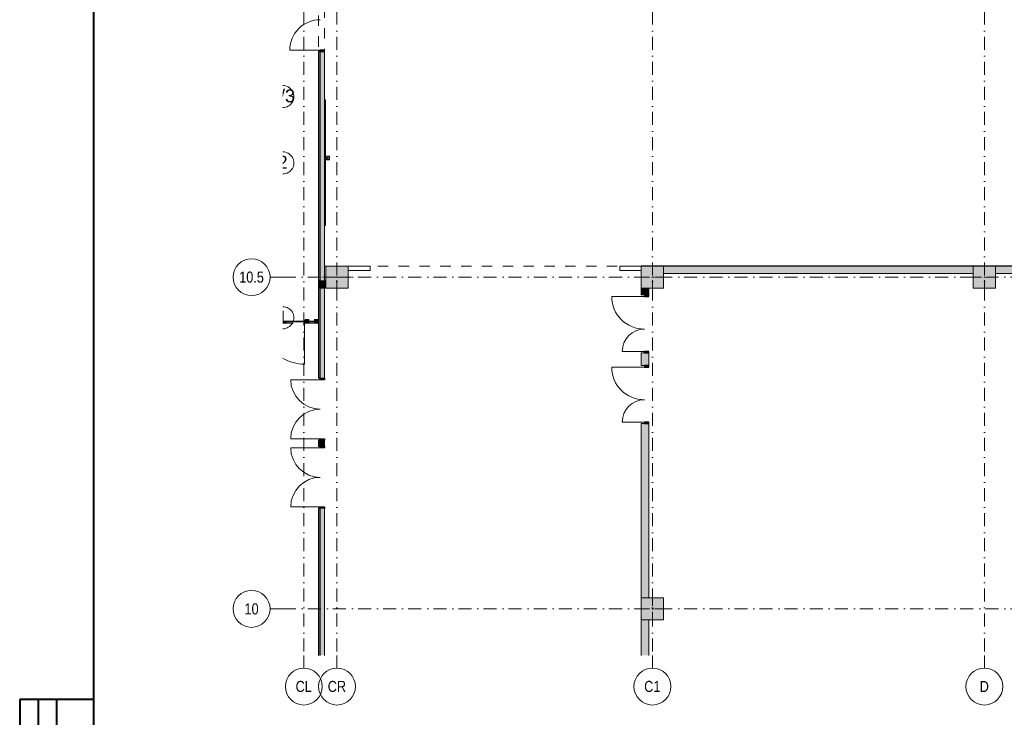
# Model space of a CAD drawing. Header units: millimetres. Extents: x 0 to 1184, y 0 to 836.
# Tile 2 of 61: x 0 to 267, y 150 to 339. Entities that reach past the tile are written whole.
import ezdxf
from ezdxf.xclip import XClip

# ---------------------------------------------------------------- set-up
doc = ezdxf.new("R2010")
doc.units = ezdxf.units.MM
doc.header["$MEASUREMENT"] = 0
doc.header["$XCLIPFRAME"] = 0
doc.linetypes.add('Штриховая', pattern=[5.644444, 2.822222, -2.822222])
doc.linetypes.add('Штрихпунктирная', pattern=[6.702778, 3.527778, -1.763889, 0, -1.411111])
for name, color, linetype in [('1._1-й этаж (9)_1_Элемент Модели - Оси', 7, 'Continuous'), ('1._1-й этаж (9)_2_Элемент Модели - Оси', 7, 'Continuous'), ('АИ - Фасадная отделка', 7, 'Continuous'), ('Конструктив - ГКЛ', 7, 'Continuous'), ('Конструктив - Колонны', 7, 'Continuous'), ('Конструктив - Стены Внутр сущ.', 7, 'Continuous'), ('Конструктив - Стены наружние фасад', 7, 'Continuous'), ('Конструктив - Фасадные стены сущ', 7, 'Continuous'), ('Местность - Забор', 7, 'Continuous'), ('Элемент Модели - Зона', 7, 'Continuous'), ('Элемент модели - Зоны уличных помещений', 7, 'Continuous'), ('Элемент Модели - Оси', 7, 'Continuous'), ('Элемент модели - Оси Улица Бани', 7, 'Continuous')]:
    doc.layers.add(name, color=color, linetype=linetype)
doc.styles.add('СГЕНЕРИР_СТИЛЬ_1', font='txt')
doc.styles.add('СГЕНЕРИР_СТИЛЬ_3', font='txt')

# ---------------------------------------------------------------- blocks, each defined once
blk = doc.blocks.new('Чертеж_1_2', base_point=(-278.48, 193.25))
at = {"layer": '1._1-й этаж (9)_2_Элемент Модели - Оси', "color": 7, "linetype": 'Штрихпунктирная', "lineweight": 15}
for p, q in [((77.02, 166.93), (77.02, 163.5)), ((86.02, 166.93), (86.02, 163.5)), ((171.52, 166.93), (171.52, 163.5)), ((261.52, 166.93), (261.52, 163.5))]:
    blk.add_line(p, q, dxfattribs=at)
at = {"layer": '1._1-й этаж (9)_2_Элемент Модели - Оси', "color": 7, "linetype": 'Continuous', "lineweight": 15}
for centre in [(77.02, 158.5), (86.02, 158.5), (171.52, 158.5), (261.52, 158.5)]:
    blk.add_circle(centre, 5, dxfattribs=at)
at = {"layer": '1._1-й этаж (9)_2_Элемент Модели - Оси', "color": 7, "linetype": 'Continuous', "lineweight": 15, "char_height": 3, "attachment_point": 4, "style": 'СГЕНЕРИР_СТИЛЬ_1'}
for s, insert in [('\\A1;{\\pql;\\pt0;\\fArial Narrow|b0|i0|c204|p34;CL}', (74.8, 158.52)), ('\\A1;{\\pql;\\pt0;\\fArial Narrow|b0|i0|c204|p34;CR}', (83.51, 158.52)), ('\\A1;{\\pql;\\pt0;\\fArial Narrow|b0|i0|c204|p34;C1}', (169.3, 158.52)), ('\\A1;{\\pql;\\pt0;\\fArial Narrow|b0|i0|c204|p34;D}', (260.26, 158.52))]:
    blk.add_mtext(s, dxfattribs=dict(at, insert=insert))
blk = doc.blocks.new('Чертеж_2_1', base_point=(205.47, 89.56))
at = {"layer": '1._1-й этаж (9)_1_Элемент Модели - Оси', "color": 7, "linetype": 'Штрихпунктирная', "lineweight": 15}
for p, q in [((71.32, 269.56), (67.87, 269.56)), ((71.32, 179.56), (67.87, 179.56))]:
    blk.add_line(p, q, dxfattribs=at)
at = {"layer": '1._1-й этаж (9)_1_Элемент Модели - Оси', "color": 7, "linetype": 'Continuous', "lineweight": 15}
for centre in [(62.87, 269.56), (62.87, 179.56)]:
    blk.add_circle(centre, 5, dxfattribs=at)
at = {"layer": '1._1-й этаж (9)_1_Элемент Модели - Оси', "color": 7, "linetype": 'Continuous', "lineweight": 15, "char_height": 3, "attachment_point": 4, "style": 'СГЕНЕРИР_СТИЛЬ_1'}
for s, insert in [('\\A1;{\\pql;\\pt0;\\fArial Narrow|b0|i0|c204|p34;10.5}', (59.51, 269.56)), ('\\A1;{\\pql;\\pt0;\\fArial Narrow|b0|i0|c204|p34;10}', (60.95, 179.56))]:
    blk.add_mtext(s, dxfattribs=dict(at, insert=insert))
blk = doc.blocks.new('Чертеж_4_4', base_point=(-278.48, 89.56))
at = {"layer": 'Конструктив - ГКЛ', "linetype": 'Continuous', "lineweight": 0, "true_color": 0x000000}
blk.add_hatch(color=18, dxfattribs=at).paths.add_polyline_path([(168.52, 272.68), (168.52, 272.56), (399.22, 272.56), (399.22, 272.68)])
at = {"layer": 'Конструктив - Колонны', "linetype": 'Continuous', "lineweight": 0, "true_color": 0x000000}
for points in [[(83.02, 266.56), (89.02, 266.56), (89.02, 272.56), (83.02, 272.56)], [(168.52, 266.56), (174.52, 266.56), (174.52, 272.56), (168.52, 272.56)], [(258.52, 266.56), (264.52, 266.56), (264.52, 272.56), (258.52, 272.56)], [(168.52, 176.56), (174.52, 176.56), (174.52, 182.56), (168.52, 182.56)]]:
    blk.add_hatch(color=18, dxfattribs=at).paths.add_polyline_path(points)
at = {"layer": 'Конструктив - Стены Внутр сущ.', "linetype": 'Continuous', "lineweight": 0, "true_color": 0x000000}
for points in [[(174.52, 270.56), (258.52, 270.56), (258.52, 272.56), (174.52, 272.56)], [(264.52, 272.56), (264.52, 270.56), (348.52, 270.56), (348.52, 272.56)], [(170.52, 266.56), (168.52, 266.56), (168.52, 264.74), (170.52, 264.74)], [(169.37, 264.74), (169.37, 264.34), (170.52, 264.34), (170.52, 264.74)], [(170.52, 249.04), (168.52, 249.04), (168.52, 245.57), (170.52, 245.57)], [(170.52, 249.04), (170.52, 249.44), (169.37, 249.44), (169.37, 249.04)], [(169.37, 245.57), (169.37, 245.17), (170.52, 245.17), (170.52, 245.57)], [(168.52, 182.56), (170.52, 182.56), (170.52, 229.87), (168.52, 229.87)], [(170.52, 229.87), (170.52, 230.27), (169.37, 230.27), (169.37, 229.87)], [(168.52, 176.56), (168.52, 166.93), (170.52, 166.93), (170.52, 176.56)]]:
    blk.add_hatch(color=18, dxfattribs=at).paths.add_polyline_path(points)
at = {"layer": 'Конструктив - Стены наружние фасад', "linetype": 'Continuous', "lineweight": 0, "true_color": 0x000000}
for points in [[(82.62, 330.76), (82.62, 331.16), (81.47, 331.16), (81.47, 330.76)], [(80.97, 242.13), (81.12, 242.13), (81.12, 330.76), (80.97, 330.76)], [(81.42, 330.76), (81.12, 330.76), (81.12, 268.56), (81.42, 268.56)], [(82.62, 330.76), (81.42, 330.76), (81.42, 268.56), (82.62, 268.56)], [(81.42, 266.56), (81.12, 266.56), (81.12, 242.13), (81.42, 242.13)], [(81.42, 242.13), (82.62, 242.13), (82.62, 266.56), (81.42, 266.56)], [(82.62, 242.13), (81.47, 242.13), (81.47, 241.73), (82.62, 241.73)], [(80.97, 223.66), (81.12, 223.66), (81.12, 225.33), (80.97, 225.33)], [(81.42, 225.33), (81.12, 225.33), (81.12, 223.66), (81.42, 223.66)], [(81.42, 223.66), (82.62, 223.66), (82.62, 225.33), (81.42, 225.33)], [(81.47, 225.33), (82.62, 225.33), (82.62, 225.73), (81.47, 225.73)], [(82.62, 223.66), (81.47, 223.66), (81.47, 223.26), (82.62, 223.26)], [(81.12, 206.86), (80.97, 206.86), (80.97, 166.93), (81.12, 166.93)], [(81.12, 206.86), (81.12, 166.93), (81.42, 166.93), (81.42, 206.86)], [(82.62, 206.86), (81.42, 206.86), (81.42, 166.93), (82.62, 166.93)], [(81.47, 206.86), (82.62, 206.86), (82.62, 207.26), (81.47, 207.26)]]:
    blk.add_hatch(color=18, dxfattribs=at).paths.add_polyline_path(points)
at = {"layer": 'Конструктив - Фасадные стены сущ', "linetype": 'Continuous', "lineweight": 0, "true_color": 0x000000}
for points in [[(81.42, 266.56), (81.42, 268.56), (81.12, 268.56), (81.12, 266.56)], [(82.62, 266.56), (82.62, 268.56), (81.42, 268.56), (81.42, 266.56)], [(82.62, 266.56), (83.02, 266.56), (83.02, 268.56), (82.62, 268.56)]]:
    blk.add_hatch(color=18, dxfattribs=at).paths.add_polyline_path(points)
at = {"layer": 'Местность - Забор', "linetype": 'Continuous', "lineweight": 0, "true_color": 0x000000}
for points in [[(71.32, 257.46), (77.71, 257.46), (77.71, 257.66), (71.32, 257.66)], [(77.66, 257.26), (77.66, 257.81), (77.21, 257.81), (77.21, 257.26)], [(78.11, 257.66), (78.11, 257.46), (80.23, 257.46), (80.23, 257.66)], [(80.63, 257.66), (80.63, 257.46), (80.72, 257.46), (80.72, 257.66)]]:
    blk.add_hatch(color=18, dxfattribs=at).paths.add_polyline_path(points)
at = {"layer": 'Местность - Забор', "linetype": 'Continuous', "lineweight": 0, "true_color": 0x2b2b2b}
for points in [[(77.71, 257.51), (77.41, 257.51), (77.41, 257.06), (78.41, 257.06), (78.41, 257.51), (78.11, 257.51), (78.11, 257.61), (78.41, 257.61), (78.41, 258.06), (77.41, 258.06), (77.41, 257.61), (77.71, 257.61)], [(80.23, 257.51), (79.93, 257.51), (79.93, 257.06), (80.93, 257.06), (80.93, 257.51), (80.63, 257.51), (80.63, 257.61), (80.93, 257.61), (80.93, 258.06), (79.93, 258.06), (79.93, 257.61), (80.23, 257.61)]]:
    blk.add_hatch(color=250, dxfattribs=at).paths.add_polyline_path(points)
at = {"layer": 'АИ - Фасадная отделка', "color": 7, "linetype": 'Continuous', "lineweight": 15}
for q in [(82.79, 317.62), (82.89, 283.6)]:
    blk.add_line((82.89, 317.62), q, dxfattribs=at)
at = {"layer": 'АИ - Фасадная отделка', "color": 7, "linetype": 'Continuous', "lineweight": 15, "flags": 128}
blk.add_lwpolyline([(82.89, 283.6), (82.79, 283.6), (82.79, 317.62), (82.89, 317.62)], close=True, dxfattribs=at)
at = {"layer": 'АИ - Фасадная отделка', "color": 7, "linetype": 'Continuous', "lineweight": 15}
blk.add_point((82.89, 317.62), dxfattribs=at)
at = {"layer": 'Конструктив - ГКЛ', "color": 251, "linetype": 'Continuous', "lineweight": 15, "true_color": 0x575757, "flags": 128}
for points in [[(94.99, 272.56), (89.02, 272.56)], [(94.99, 271.36), (94.99, 272.56)], [(168.52, 272.56), (162.69, 272.56)], [(162.69, 272.56), (162.69, 271.36)], [(89.07, 271.36), (94.99, 271.36)], [(162.69, 271.36), (168.47, 271.36)]]:
    blk.add_lwpolyline(points, dxfattribs=at)
at = {"layer": 'Конструктив - ГКЛ', "color": 251, "linetype": 'Continuous', "lineweight": 20, "true_color": 0x575757, "flags": 128}
for points in [[(399.22, 272.68), (168.52, 272.68)], [(174.52, 272.56), (258.52, 272.56)], [(264.52, 272.56), (348.52, 272.56)]]:
    blk.add_lwpolyline(points, dxfattribs=at)
at = {"layer": 'Конструктив - ГКЛ', "color": 251, "linetype": 'Continuous', "lineweight": 5, "true_color": 0x575757, "flags": 128}
blk.add_lwpolyline([(168.52, 272.56), (168.52, 272.68)], dxfattribs=at)
at = {"layer": 'Конструктив - Колонны', "color": 251, "linetype": 'Continuous', "lineweight": 5, "true_color": 0x575757}
for p, q in [((86.02, 270.36), (86.02, 273.36)), ((171.52, 270.36), (171.52, 273.36)), ((261.52, 270.36), (261.52, 273.36)), ((85.22, 269.56), (82.22, 269.56)), ((86.02, 268.76), (86.02, 265.76)), ((86.82, 269.56), (89.82, 269.56)), ((170.72, 269.56), (167.72, 269.56)), ((171.52, 268.76), (171.52, 265.76)), ((172.32, 269.56), (175.32, 269.56)), ((260.72, 269.56), (257.72, 269.56)), ((261.52, 268.76), (261.52, 265.76)), ((262.32, 269.56), (265.32, 269.56)), ((171.52, 180.36), (171.52, 183.36)), ((170.72, 179.56), (167.72, 179.56)), ((172.32, 179.56), (175.32, 179.56)), ((171.52, 178.76), (171.52, 175.76))]:
    blk.add_line(p, q, dxfattribs=at)
at = {"layer": 'Конструктив - Колонны', "color": 251, "linetype": 'Continuous', "lineweight": 15, "true_color": 0x575757, "flags": 128}
for points in [[(83.02, 266.56), (89.02, 266.56), (89.02, 272.56), (83.02, 272.56)], [(168.52, 266.56), (174.52, 266.56), (174.52, 272.56), (168.52, 272.56)], [(258.52, 266.56), (264.52, 266.56), (264.52, 272.56), (258.52, 272.56)], [(168.52, 176.56), (174.52, 176.56), (174.52, 182.56), (168.52, 182.56)]]:
    blk.add_lwpolyline(points, close=True, dxfattribs=at)
at = {"layer": 'Конструктив - Колонны', "color": 251, "linetype": 'Continuous', "lineweight": 5, "true_color": 0x575757}
for p in [(86.02, 269.56), (171.52, 269.56), (261.52, 269.56), (171.52, 179.56)]:
    blk.add_point(p, dxfattribs=at)
at = {"layer": 'Конструктив - Стены Внутр сущ.', "color": 251, "linetype": 'Continuous', "lineweight": 15, "true_color": 0x575757}
for p, q in [((169.37, 264.34), (160.49, 264.34)), ((169.37, 249.44), (163.35, 249.44)), ((169.37, 245.17), (160.49, 245.17)), ((169.37, 230.27), (163.35, 230.27))]:
    blk.add_line(p, q, dxfattribs=at)
at = {"layer": 'Конструктив - Стены Внутр сущ.', "color": 251, "linetype": 'Continuous', "lineweight": 20, "true_color": 0x575757}
for p, q in [((168.52, 264.74), (168.52, 265.11)), ((168.52, 264.74), (168.52, 265.11)), ((168.52, 264.74), (168.52, 265.11)), ((169.37, 264.74), (168.52, 264.74)), ((169.37, 264.74), (168.52, 264.74)), ((169.37, 264.74), (168.52, 264.74)), ((170.52, 264.74), (169.37, 264.74)), ((170.52, 264.74), (169.37, 264.74)), ((170.52, 264.74), (169.37, 264.74)), ((170.52, 264.74), (170.52, 265.11)), ((170.52, 264.74), (170.52, 265.11)), ((170.52, 264.74), (170.52, 265.11)), ((168.52, 249.04), (168.52, 248.67)), ((169.37, 249.04), (168.52, 249.04)), ((169.37, 249.04), (168.52, 249.04)), ((169.37, 249.04), (168.52, 249.04)), ((168.52, 249.04), (168.52, 248.67)), ((168.52, 249.04), (168.52, 248.67)), ((170.52, 249.04), (169.37, 249.04)), ((170.52, 249.04), (169.37, 249.04)), ((170.52, 249.04), (169.37, 249.04)), ((170.52, 249.04), (170.52, 248.67)), ((170.52, 249.04), (170.52, 248.67)), ((170.52, 249.04), (170.52, 248.67)), ((168.52, 245.57), (168.52, 245.94)), ((168.52, 245.57), (168.52, 245.94)), ((168.52, 245.57), (168.52, 245.94)), ((170.52, 245.57), (170.52, 245.94)), ((170.52, 245.57), (170.52, 245.94)), ((170.52, 245.57), (170.52, 245.94)), ((169.37, 245.57), (168.52, 245.57)), ((169.37, 245.57), (168.52, 245.57)), ((169.37, 245.57), (168.52, 245.57)), ((170.52, 245.57), (169.37, 245.57)), ((170.52, 245.57), (169.37, 245.57)), ((170.52, 245.57), (169.37, 245.57)), ((168.52, 229.87), (168.52, 229.5)), ((169.37, 229.87), (168.52, 229.87)), ((169.37, 229.87), (168.52, 229.87)), ((169.37, 229.87), (168.52, 229.87)), ((168.52, 229.87), (168.52, 229.5)), ((168.52, 229.87), (168.52, 229.5)), ((170.52, 229.87), (169.37, 229.87)), ((170.52, 229.87), (169.37, 229.87)), ((170.52, 229.87), (169.37, 229.87)), ((170.52, 229.87), (170.52, 229.5)), ((170.52, 229.87), (170.52, 229.5)), ((170.52, 229.87), (170.52, 229.5))]:
    blk.add_line(p, q, dxfattribs=at)
at = {"layer": 'Конструктив - Стены Внутр сущ.', "color": 251, "linetype": 'Continuous', "lineweight": 30, "true_color": 0x575757}
for p, q in [((169.37, 264.74), (169.37, 264.34)), ((170.52, 264.74), (169.37, 264.74)), ((169.37, 264.34), (170.52, 264.34)), ((170.52, 264.34), (170.52, 264.74)), ((170.52, 249.44), (169.37, 249.44)), ((169.37, 249.44), (169.37, 249.04)), ((169.37, 249.04), (170.52, 249.04)), ((170.52, 249.04), (170.52, 249.44)), ((169.37, 245.57), (169.37, 245.17)), ((170.52, 245.57), (169.37, 245.57)), ((169.37, 245.17), (170.52, 245.17)), ((170.52, 245.17), (170.52, 245.57)), ((170.52, 230.27), (169.37, 230.27)), ((169.37, 230.27), (169.37, 229.87)), ((169.37, 229.87), (170.52, 229.87)), ((170.52, 229.87), (170.52, 230.27))]:
    blk.add_line(p, q, dxfattribs=at)
at = {"layer": 'Конструктив - Стены Внутр сущ.', "color": 251, "linetype": 'Continuous', "lineweight": 20, "true_color": 0x575757, "flags": 128}
for points in [[(258.52, 272.56), (174.52, 272.56)], [(348.52, 272.56), (264.52, 272.56)], [(174.52, 270.56), (258.52, 270.56)], [(264.52, 270.56), (348.52, 270.56)], [(168.52, 266.56), (168.52, 264.74)], [(170.52, 264.74), (170.52, 266.56)], [(168.52, 249.04), (168.52, 245.57)], [(170.52, 245.57), (170.52, 249.04)], [(168.52, 229.87), (168.52, 182.56)], [(170.52, 182.56), (170.52, 229.87)], [(168.52, 176.56), (168.52, 166.93)], [(170.52, 166.93), (170.52, 176.56)]]:
    blk.add_lwpolyline(points, dxfattribs=at)
at = {"layer": 'Конструктив - Стены Внутр сущ.', "color": 251, "linetype": 'Continuous', "lineweight": 5, "true_color": 0x575757}
for centre, radius, start, end in [((169.37, 264.34), 8.88, 180, 270), ((169.37, 249.44), 6.02, 90, 180), ((169.37, 245.17), 8.88, 180, 270), ((169.37, 230.27), 6.02, 90, 180)]:
    blk.add_arc(centre, radius, start, end, dxfattribs=at)
at = {"layer": 'Конструктив - Стены наружние фасад', "color": 251, "linetype": 'Continuous', "lineweight": 15, "true_color": 0x575757}
for p, q in [((81.47, 331.16), (73.22, 331.16)), ((81.12, 330.76), (80.97, 330.76)), ((81.12, 330.76), (80.97, 330.76)), ((81.12, 330.76), (80.97, 330.76)), ((81.47, 241.73), (73.47, 241.73)), ((81.12, 242.13), (80.97, 242.13)), ((81.12, 242.13), (80.97, 242.13)), ((81.12, 242.13), (80.97, 242.13)), ((81.47, 225.73), (73.47, 225.73)), ((81.12, 225.33), (80.97, 225.33)), ((81.12, 225.33), (80.97, 225.33)), ((81.12, 225.33), (80.97, 225.33)), ((81.47, 223.26), (73.47, 223.26)), ((81.12, 223.66), (80.97, 223.66)), ((81.12, 223.66), (80.97, 223.66)), ((81.12, 223.66), (80.97, 223.66)), ((81.47, 207.26), (73.47, 207.26)), ((81.12, 206.86), (80.97, 206.86)), ((81.12, 206.86), (80.97, 206.86)), ((81.12, 206.86), (80.97, 206.86))]:
    blk.add_line(p, q, dxfattribs=at)
at = {"layer": 'Конструктив - Стены наружние фасад', "color": 251, "linetype": 'Continuous', "lineweight": 30, "true_color": 0x575757}
for p, q in [((82.62, 331.16), (81.47, 331.16)), ((81.47, 331.16), (81.47, 330.76)), ((82.62, 330.76), (82.62, 331.16)), ((81.42, 330.76), (81.12, 330.76)), ((81.42, 330.76), (81.12, 330.76)), ((81.42, 330.76), (81.12, 330.76)), ((81.47, 330.76), (82.62, 330.76)), ((81.42, 242.13), (81.12, 242.13)), ((81.42, 242.13), (81.12, 242.13)), ((81.42, 242.13), (81.12, 242.13)), ((81.47, 241.73), (81.47, 242.13)), ((81.47, 242.13), (82.62, 242.13)), ((82.62, 241.73), (81.47, 241.73)), ((82.62, 242.13), (82.62, 241.73)), ((81.42, 225.33), (81.12, 225.33)), ((81.42, 225.33), (81.12, 225.33)), ((81.42, 225.33), (81.12, 225.33)), ((81.47, 225.33), (81.47, 225.73)), ((81.47, 225.73), (82.62, 225.73)), ((82.62, 225.33), (81.47, 225.33)), ((82.62, 225.73), (82.62, 225.33)), ((81.42, 223.66), (81.12, 223.66)), ((81.42, 223.66), (81.12, 223.66)), ((81.42, 223.66), (81.12, 223.66)), ((81.47, 223.26), (81.47, 223.66)), ((81.47, 223.66), (82.62, 223.66)), ((82.62, 223.26), (81.47, 223.26)), ((82.62, 223.66), (82.62, 223.26)), ((81.42, 206.86), (81.12, 206.86)), ((81.42, 206.86), (81.12, 206.86)), ((81.42, 206.86), (81.12, 206.86)), ((81.47, 206.86), (81.47, 207.26)), ((81.47, 207.26), (82.62, 207.26)), ((82.62, 206.86), (81.47, 206.86)), ((82.62, 207.26), (82.62, 206.86))]:
    blk.add_line(p, q, dxfattribs=at)
at = {"layer": 'Конструктив - Стены наружние фасад', "color": 251, "linetype": 'Continuous', "lineweight": 20, "true_color": 0x575757}
for p, q in [((80.97, 330.76), (80.97, 330.39)), ((80.97, 330.76), (80.97, 330.39)), ((80.97, 330.76), (80.97, 330.39)), ((81.12, 268.56), (81.12, 330.76)), ((81.42, 268.56), (81.42, 330.76)), ((82.62, 330.76), (82.62, 330.39)), ((82.62, 330.76), (82.62, 330.39)), ((82.62, 330.76), (82.62, 330.39)), ((81.42, 268.56), (81.12, 268.56)), ((81.12, 268.56), (81.12, 266.56)), ((81.42, 268.56), (81.12, 268.56)), ((81.12, 268.56), (81.12, 266.56)), ((82.62, 268.56), (81.42, 268.56)), ((82.62, 268.56), (81.42, 268.56)), ((81.12, 266.56), (81.42, 266.56)), ((81.12, 242.13), (81.12, 266.56)), ((81.12, 266.56), (81.42, 266.56)), ((81.42, 266.56), (82.62, 266.56)), ((81.42, 242.13), (81.42, 266.56)), ((81.42, 266.56), (82.62, 266.56)), ((80.97, 242.13), (80.97, 242.5)), ((80.97, 242.13), (80.97, 242.5)), ((80.97, 242.13), (80.97, 242.5)), ((82.62, 242.13), (82.62, 242.5)), ((82.62, 242.13), (82.62, 242.5)), ((82.62, 242.13), (82.62, 242.5)), ((80.97, 225.33), (80.97, 224.96)), ((80.97, 225.33), (80.97, 224.96)), ((80.97, 225.33), (80.97, 224.96)), ((81.12, 223.66), (81.12, 225.33)), ((81.42, 223.66), (81.42, 225.33)), ((82.62, 225.33), (82.62, 224.96)), ((82.62, 225.33), (82.62, 224.96)), ((82.62, 225.33), (82.62, 224.96)), ((80.97, 223.66), (80.97, 224.03)), ((80.97, 223.66), (80.97, 224.03)), ((80.97, 223.66), (80.97, 224.03)), ((82.62, 223.66), (82.62, 224.03)), ((82.62, 223.66), (82.62, 224.03)), ((82.62, 223.66), (82.62, 224.03)), ((80.97, 206.86), (80.97, 206.49)), ((80.97, 206.86), (80.97, 206.49)), ((80.97, 206.86), (80.97, 206.49)), ((81.12, 166.93), (81.12, 206.86)), ((81.42, 166.93), (81.42, 206.86)), ((82.62, 206.86), (82.62, 206.49)), ((82.62, 206.86), (82.62, 206.49)), ((82.62, 206.86), (82.62, 206.49))]:
    blk.add_line(p, q, dxfattribs=at)
at = {"layer": 'Конструктив - Стены наружние фасад', "color": 251, "linetype": 'Continuous', "lineweight": 5, "true_color": 0x575757}
for p, q in [((81.47, 330.76), (81.42, 330.76)), ((81.47, 330.76), (81.42, 330.76)), ((81.47, 330.76), (81.42, 330.76)), ((82.62, 330.76), (81.47, 330.76)), ((82.62, 330.76), (81.47, 330.76)), ((82.62, 330.76), (81.47, 330.76)), ((81.47, 242.13), (81.42, 242.13)), ((81.47, 242.13), (81.42, 242.13)), ((81.47, 242.13), (81.42, 242.13)), ((82.62, 242.13), (81.47, 242.13)), ((82.62, 242.13), (81.47, 242.13)), ((82.62, 242.13), (81.47, 242.13)), ((81.47, 225.33), (81.42, 225.33)), ((81.47, 225.33), (81.42, 225.33)), ((81.47, 225.33), (81.42, 225.33)), ((82.62, 225.33), (81.47, 225.33)), ((82.62, 225.33), (81.47, 225.33)), ((82.62, 225.33), (81.47, 225.33)), ((81.47, 223.66), (81.42, 223.66)), ((81.47, 223.66), (81.42, 223.66)), ((81.47, 223.66), (81.42, 223.66)), ((82.62, 223.66), (81.47, 223.66)), ((82.62, 223.66), (81.47, 223.66)), ((82.62, 223.66), (81.47, 223.66)), ((81.47, 206.86), (81.42, 206.86)), ((81.47, 206.86), (81.42, 206.86)), ((81.47, 206.86), (81.42, 206.86)), ((82.62, 206.86), (81.47, 206.86)), ((82.62, 206.86), (81.47, 206.86)), ((82.62, 206.86), (81.47, 206.86))]:
    blk.add_line(p, q, dxfattribs=at)
at = {"layer": 'Конструктив - Стены наружние фасад', "color": 251, "linetype": 'Continuous', "lineweight": 20, "true_color": 0x575757, "flags": 128}
for points in [[(80.97, 330.76), (80.97, 242.13)], [(82.62, 268.56), (82.62, 330.76)], [(82.62, 242.13), (82.62, 266.56)], [(80.97, 225.33), (80.97, 223.66)], [(82.62, 223.66), (82.62, 225.33)], [(80.97, 206.86), (80.97, 166.93)], [(82.62, 166.93), (82.62, 206.86)]]:
    blk.add_lwpolyline(points, dxfattribs=at)
at = {"layer": 'Конструктив - Стены наружние фасад', "color": 251, "linetype": 'Continuous', "lineweight": 15, "true_color": 0x575757}
blk.add_arc((81.47, 331.16), 8.25, 90, 180, dxfattribs=at)
at = {"layer": 'Конструктив - Стены наружние фасад', "color": 251, "linetype": 'Continuous', "lineweight": 5, "true_color": 0x575757}
for centre, start, end in [((81.47, 241.73), 180, 270), ((81.47, 225.73), 90, 180), ((81.47, 223.26), 180, 270), ((81.47, 207.26), 90, 180)]:
    blk.add_arc(centre, 8, start, end, dxfattribs=at)
at = {"layer": 'Конструктив - Фасадные стены сущ', "color": 7, "linetype": 'Continuous', "lineweight": 15}
for p, q in [((83.97, 302.36), (82.67, 301.46)), ((82.67, 302.36), (83.97, 301.46))]:
    blk.add_line(p, q, dxfattribs=at)
at = {"layer": 'Конструктив - Фасадные стены сущ', "color": 7, "linetype": 'Continuous', "lineweight": 15, "flags": 128}
for points in [[(82.62, 301.41), (82.62, 302.41), (84.02, 302.41), (84.02, 301.41)], [(82.67, 301.46), (82.67, 302.36), (83.97, 302.36), (83.97, 301.46)]]:
    blk.add_lwpolyline(points, close=True, dxfattribs=at)
at = {"layer": 'Конструктив - Фасадные стены сущ', "color": 251, "linetype": 'Continuous', "lineweight": 20, "true_color": 0x575757, "flags": 128}
for points in [[(83.02, 268.56), (82.62, 268.56)], [(82.62, 266.56), (83.02, 266.56)]]:
    blk.add_lwpolyline(points, dxfattribs=at)
at = {"layer": 'Местность - Забор', "color": 7, "linetype": 'Continuous', "lineweight": 15}
for p, q in [((78.41, 258.06), (77.41, 258.06)), ((77.41, 258.06), (77.41, 257.61)), ((77.71, 257.61), (77.41, 257.61)), ((77.41, 257.51), (77.41, 257.06)), ((77.71, 257.51), (77.41, 257.51)), ((78.41, 257.06), (77.41, 257.06)), ((77.71, 257.61), (77.71, 257.51)), ((78.11, 257.61), (78.11, 257.51)), ((78.41, 257.61), (78.11, 257.61)), ((78.41, 257.51), (78.11, 257.51)), ((78.41, 258.06), (78.41, 257.61)), ((78.41, 257.51), (78.41, 257.06)), ((79.93, 258.06), (79.93, 257.61)), ((80.93, 258.06), (79.93, 258.06)), ((80.23, 257.61), (79.93, 257.61)), ((80.23, 257.51), (79.93, 257.51)), ((79.93, 257.51), (79.93, 257.06)), ((80.93, 257.06), (79.93, 257.06)), ((80.23, 257.61), (80.23, 257.51)), ((80.63, 257.61), (80.63, 257.51)), ((80.93, 257.61), (80.63, 257.61)), ((80.93, 257.51), (80.63, 257.51)), ((80.93, 258.06), (80.93, 257.61)), ((80.93, 257.51), (80.93, 257.06))]:
    blk.add_line(p, q, dxfattribs=at)
at = {"layer": 'Местность - Забор', "color": 7, "linetype": 'Continuous', "lineweight": 15, "flags": 128}
for points in [[(71.32, 257.46), (77.71, 257.46), (77.71, 257.66), (71.32, 257.66)], [(78.41, 257.66), (79.93, 257.66)], [(78.41, 257.46), (79.93, 257.46)], [(80.72, 257.61), (80.72, 257.51)]]:
    blk.add_lwpolyline(points, dxfattribs=at)
for points in [[(77.66, 257.26), (77.21, 257.26), (77.21, 257.81), (77.66, 257.81)], [(78.11, 257.66), (78.11, 257.46), (80.23, 257.46), (80.23, 257.66)], [(80.63, 257.66), (80.63, 257.46), (80.72, 257.46), (80.72, 257.66)]]:
    blk.add_lwpolyline(points, close=True, dxfattribs=at)
at = {"layer": 'Элемент Модели - Зона', "color": 7, "linetype": 'Continuous', "lineweight": 15}
blk.add_line((77.21, 257.26), (77.21, 245.96), dxfattribs=at)
at = {"layer": 'Элемент Модели - Зона', "color": 7, "linetype": 'Штриховая', "lineweight": 15, "flags": 128}
blk.add_lwpolyline([(83.02, 364.94), (82.62, 364.94), (82.62, 272.56), (174.52, 272.56), (399.57, 272.56), (399.57, 320.39), (438.38, 359.21), (438.52, 359.06), (438.72, 359.06), (438.72, 359.26), (438.32, 359.26), (438.32, 359.9), (399.57, 398.65), (399.57, 426.46), (378.07, 426.46), (378.07, 450.36), (354.52, 450.36), (354.52, 446.56), (348.52, 446.56), (348.52, 450.36), (264.52, 450.36), (264.52, 446.56), (263.97, 446.56), (263.97, 435.54), (228.34, 399.92), (174.52, 399.92), (174.52, 366.06), (174.52, 364.94), (174.52, 360.06), (168.52, 360.06), (168.52, 364.94), (89.02, 364.94), (89.02, 360.06), (83.02, 360.06)], close=True, dxfattribs=at)
at = {"layer": 'Элемент Модели - Зона', "color": 7, "linetype": 'Continuous', "lineweight": 15}
blk.add_arc((77.21, 257.26), 11.3, 238.5889, 270, dxfattribs=at)
at = {"layer": 'Элемент модели - Зоны уличных помещений', "color": 7, "linetype": 'Штриховая', "lineweight": 15, "flags": 128}
blk.add_lwpolyline([(71.32, 257.06), (80.97, 257.06), (80.97, 377.81), (71.32, 377.81)], dxfattribs=at)
at = {"layer": 'Элемент Модели - Оси', "color": 7, "linetype": 'Штрихпунктирная', "lineweight": 15}
for p, q in [((77.02, 831.39), (77.02, 166.93)), ((86.02, 831.39), (86.02, 166.93)), ((171.52, 831.39), (171.52, 166.93)), ((261.52, 831.39), (261.52, 166.93)), ((71.32, 269.56), (1182.02, 269.56)), ((71.32, 179.56), (1182.02, 179.56))]:
    blk.add_line(p, q, dxfattribs=at)
at = {"layer": 'Элемент модели - Оси Улица Бани', "color": 7, "linetype": 'Continuous', "lineweight": 15}
for centre in [(71.32, 318.56), (71.32, 300.56), (71.32, 258.56)]:
    blk.add_arc(centre, 3, 269.9883, 90.0117, dxfattribs=at)
at = {"layer": 'Элемент модели - Оси Улица Бани', "color": 7, "linetype": 'Continuous', "lineweight": 15, "char_height": 3.5, "attachment_point": 6, "style": 'СГЕНЕРИР_СТИЛЬ_3'}
for s, insert in [('\\A1;{\\pqr;\\pt0;\\fArial|b0|i0|c204|p38;2/3}', (74.64, 318.73)), ('\\A1;{\\pqr;\\pt0;\\fArial|b0|i0|c204|p38;2}', (72.64, 300.76)), ('\\A1;{\\pqr;\\pt0;\\fArial|b0|i0|c204|p38;1}', (72.64, 258.76))]:
    blk.add_mtext(s, dxfattribs=dict(at, insert=insert))

msp = doc.modelspace()

# ---------------------------------------------------------------- linework, layer by layer
at = {"color": 7, "linetype": 'Continuous', "lineweight": 40}
for p, q in [((20, 836), (20, 5)), ((0, 155), (0, 90)), ((20, 155), (0, 155)), ((5, 155), (5, 90)), ((10, 155), (10, 90))]:
    msp.add_line(p, q, dxfattribs=at)

# ---------------------------------------------------------------- block references
at = {"color": 161, "linetype": 'Continuous', "lineweight": 40, "true_color": 0x83aefe}
ref = msp.add_blockref('Чертеж_4_4', (-278.48, 89.56), dxfattribs=at)
XClip(ref).set_block_clipping_path([(71.3162990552, 166.9277917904), (1182.0208577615, 831.3911731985)])
ref = msp.add_blockref('Чертеж_2_1', (205.47, 89.56), dxfattribs=at)
XClip(ref).set_block_clipping_path([(57.3201676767, 166.9282606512), (71.3162990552, 828.727105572)])
ref = msp.add_blockref('Чертеж_1_2', (-278.48, 193.25), dxfattribs=at)
XClip(ref).set_block_clipping_path([(71.3169114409, 151.7660533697), (1182.0208577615, 166.9277917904)])

doc.saveas('drawing.dxf')
